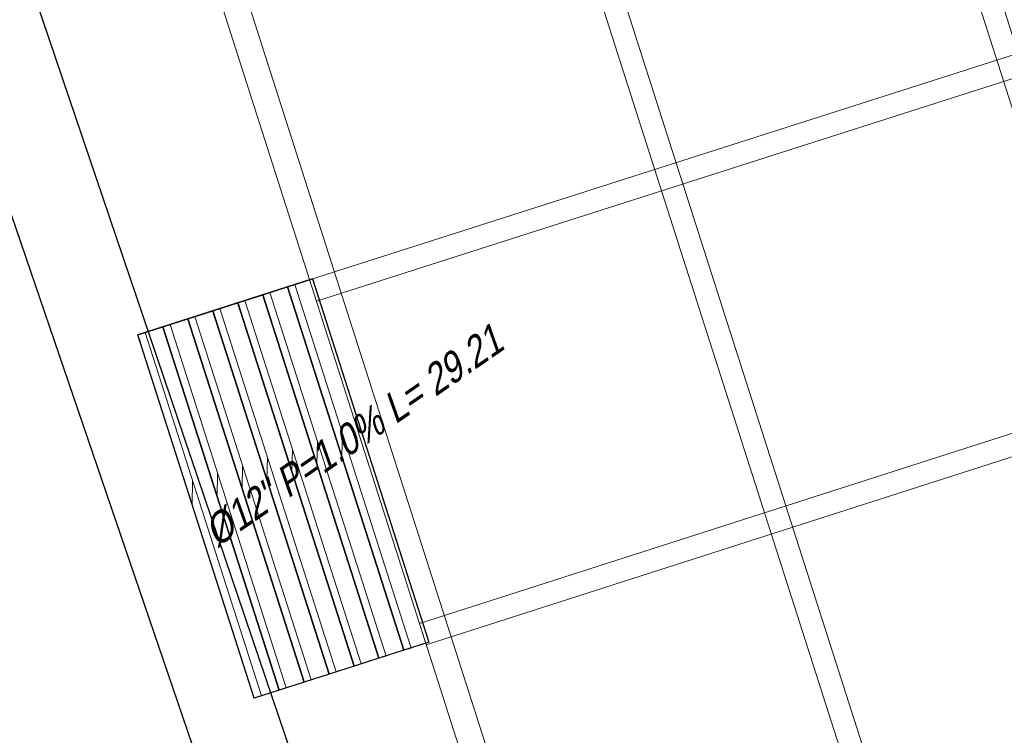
# Model space of a CAD drawing. Header units: metres. Extents: x 1111994 to 1112800, y 1268200 to 1269007.
# Tile 42 of 86: x 1112440 to 1112453, y 1268479 to 1268489. Entities that reach past the tile are written whole.
import ezdxf

# ---------------------------------------------------------------- set-up
doc = ezdxf.new("R2010")
doc.units = ezdxf.units.M
doc.header["$LTSCALE"] = 12.7
doc.header["$MEASUREMENT"] = 0
for name, color, linetype in [('A-PISO GRANITO', 7, 'Continuous'), ('Base', 251, 'Continuous'), ('RED PVC', 5, 'Continuous'), ('TUBERIA SANITARIA', 84, 'Continuous')]:
    doc.layers.add(name, color=color, linetype=linetype)
doc.styles.add('ESPACIOS', font='ARIALN.TTF', dxfattribs={"width": 1.4, "height": 0.3})

# ---------------------------------------------------------------- blocks, each defined once
blk = doc.blocks.new('_U152[63]_1', base_point=(448.2854232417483, 282.3272668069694))
at = {"layer": 'A-PISO GRANITO', "linetype": 'Continuous', "lineweight": 0}
h = blk.add_hatch(dxfattribs=at)
h.set_pattern_fill('LADRILLO_COMÚN_0001', color=250, style=0, pattern_type=2)
h.set_pattern_definition([(88.73740500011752, (448.8956146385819, 279.845164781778), (-7.798105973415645, 0.1718704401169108), [])])
h.paths.add_polyline_path([(448.9908609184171, 279.8756302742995), (447.437116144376, 284.7332051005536), (447.3418744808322, 284.7027251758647), (448.8956146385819, 279.845164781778)], flags=0)
at = {"layer": 'A-PISO GRANITO', "linetype": 'Continuous'}
for p, q in [((447.3418698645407, 284.7027396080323), (447.6752318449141, 284.8093688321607)), ((447.6752318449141, 284.8093688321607), (449.2289766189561, 279.9517940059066)), ((448.8956146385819, 279.845164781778), (447.3418698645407, 284.7027396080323)), ((449.2289766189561, 279.9517940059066), (448.8956146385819, 279.845164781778))]:
    blk.add_line(p, q, dxfattribs=at)
at = {"layer": 'A-PISO GRANITO', "color": 250, "linetype": 'Continuous', "lineweight": 0}
for p, q in [((447.3418744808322, 284.7027251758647), (447.437116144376, 284.7332051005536)), ((447.437116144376, 284.7332051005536), (448.9908609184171, 279.8756302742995)), ((448.8956146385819, 279.845164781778), (447.3418744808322, 284.7027251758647)), ((448.9908609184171, 279.8756302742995), (448.8956146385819, 279.845164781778))]:
    blk.add_line(p, q, dxfattribs=at)
blk = doc.blocks.new('_U152[64]_1', base_point=(448.6187852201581, 282.4338960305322))
at = {"layer": 'A-PISO GRANITO', "linetype": 'Continuous', "lineweight": 0}
h = blk.add_hatch(dxfattribs=at)
h.set_pattern_fill('LADRILLO_COMÚN_0001', color=250, style=0, pattern_type=2)
h.set_pattern_definition([(88.73740500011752, (449.2289766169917, 279.9517940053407), (-7.798105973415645, 0.1718704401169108), [])])
h.paths.add_polyline_path([(449.3242228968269, 279.9822594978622), (447.7704781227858, 284.8398343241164), (447.6752364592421, 284.8093543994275), (449.2289766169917, 279.9517940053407)], flags=0)
at = {"layer": 'A-PISO GRANITO', "linetype": 'Continuous'}
for p, q in [((447.6752318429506, 284.8093688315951), (448.0085938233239, 284.9159980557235)), ((448.0085938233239, 284.9159980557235), (449.5623385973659, 280.0584232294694)), ((449.2289766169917, 279.9517940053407), (447.6752318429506, 284.8093688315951)), ((449.5623385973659, 280.0584232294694), (449.2289766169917, 279.9517940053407))]:
    blk.add_line(p, q, dxfattribs=at)
at = {"layer": 'A-PISO GRANITO', "color": 250, "linetype": 'Continuous', "lineweight": 0}
for p, q in [((447.6752364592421, 284.8093543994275), (447.7704781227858, 284.8398343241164)), ((449.2289766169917, 279.9517940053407), (447.6752364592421, 284.8093543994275)), ((447.7704781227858, 284.8398343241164), (449.3242228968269, 279.9822594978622)), ((449.3242228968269, 279.9822594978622), (449.2289766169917, 279.9517940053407))]:
    blk.add_line(p, q, dxfattribs=at)
blk = doc.blocks.new('_U152[81]_1', base_point=(448.9521471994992, 282.5405252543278))
at = {"layer": 'A-PISO GRANITO', "linetype": 'Continuous', "lineweight": 0}
h = blk.add_hatch(dxfattribs=at)
h.set_pattern_fill('LADRILLO_COMÚN_0001', color=250, style=0, pattern_type=2)
h.set_pattern_definition([(88.73740500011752, (449.5623385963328, 280.0584232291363), (-7.798105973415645, 0.1718704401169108), [])])
h.paths.add_polyline_path([(449.6575848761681, 280.0888887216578), (448.103840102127, 284.946463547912), (448.0085984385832, 284.9159836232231), (449.5623385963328, 280.0584232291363)], flags=0)
at = {"layer": 'A-PISO GRANITO', "linetype": 'Continuous'}
for p, q in [((448.0085938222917, 284.9159980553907), (448.341955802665, 285.0226272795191)), ((448.341955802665, 285.0226272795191), (449.895700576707, 280.165052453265)), ((449.5623385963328, 280.0584232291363), (448.0085938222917, 284.9159980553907)), ((449.895700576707, 280.165052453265), (449.5623385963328, 280.0584232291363))]:
    blk.add_line(p, q, dxfattribs=at)
at = {"layer": 'A-PISO GRANITO', "color": 250, "linetype": 'Continuous', "lineweight": 0}
for p, q in [((448.0085984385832, 284.9159836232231), (448.103840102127, 284.946463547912)), ((449.5623385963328, 280.0584232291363), (448.0085984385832, 284.9159836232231)), ((448.103840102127, 284.946463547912), (449.6575848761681, 280.0888887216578)), ((449.6575848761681, 280.0888887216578), (449.5623385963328, 280.0584232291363))]:
    blk.add_line(p, q, dxfattribs=at)
blk = doc.blocks.new('_U152[82]_1', base_point=(449.2855091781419, 282.6471544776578))
at = {"layer": 'A-PISO GRANITO', "linetype": 'Continuous', "lineweight": 0}
h = blk.add_hatch(dxfattribs=at)
h.set_pattern_fill('LADRILLO_COMÚN_0001', color=250, style=0, pattern_type=2)
h.set_pattern_definition([(88.73740500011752, (449.8957005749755, 280.1650524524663), (-7.798105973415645, 0.1718704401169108), [])])
h.paths.add_polyline_path([(449.9909468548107, 280.1955179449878), (448.4372020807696, 285.0530927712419), (448.3419604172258, 285.022612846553), (449.8957005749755, 280.1650524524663)], flags=0)
at = {"layer": 'A-PISO GRANITO', "linetype": 'Continuous'}
for p, q in [((448.3419558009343, 285.0226272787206), (448.6753177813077, 285.129256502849)), ((448.6753177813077, 285.129256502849), (450.2290625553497, 280.2716816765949)), ((449.8957005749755, 280.1650524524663), (448.3419558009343, 285.0226272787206)), ((450.2290625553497, 280.2716816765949), (449.8957005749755, 280.1650524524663))]:
    blk.add_line(p, q, dxfattribs=at)
at = {"layer": 'A-PISO GRANITO', "color": 250, "linetype": 'Continuous', "lineweight": 0}
for p, q in [((448.3419604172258, 285.022612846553), (448.4372020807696, 285.0530927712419)), ((449.8957005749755, 280.1650524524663), (448.3419604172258, 285.022612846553)), ((448.4372020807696, 285.0530927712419), (449.9909468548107, 280.1955179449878)), ((449.9909468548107, 280.1955179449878), (449.8957005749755, 280.1650524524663))]:
    blk.add_line(p, q, dxfattribs=at)
blk = doc.blocks.new('_U152[83]_1', base_point=(449.618871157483, 282.7537837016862))
at = {"layer": 'A-PISO GRANITO', "linetype": 'Continuous', "lineweight": 0}
h = blk.add_hatch(dxfattribs=at)
h.set_pattern_fill('LADRILLO_COMÚN_0001', color=250, style=0, pattern_type=2)
h.set_pattern_definition([(88.73740500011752, (450.2290625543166, 280.2716816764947), (-7.798105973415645, 0.1718704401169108), [])])
h.paths.add_polyline_path([(450.3243088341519, 280.3021471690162), (448.7705640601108, 285.1597219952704), (448.675322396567, 285.1292420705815), (450.2290625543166, 280.2716816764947)], flags=0)
at = {"layer": 'A-PISO GRANITO', "linetype": 'Continuous'}
for p, q in [((448.6753177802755, 285.1292565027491), (449.0086797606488, 285.2358857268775)), ((450.2290625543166, 280.2716816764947), (448.6753177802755, 285.1292565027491)), ((449.0086797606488, 285.2358857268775), (450.5624245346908, 280.3783109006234)), ((450.5624245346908, 280.3783109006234), (450.2290625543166, 280.2716816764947))]:
    blk.add_line(p, q, dxfattribs=at)
at = {"layer": 'A-PISO GRANITO', "color": 250, "linetype": 'Continuous', "lineweight": 0}
for p, q in [((448.675322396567, 285.1292420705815), (448.7705640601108, 285.1597219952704)), ((450.2290625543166, 280.2716816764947), (448.675322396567, 285.1292420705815)), ((448.7705640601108, 285.1597219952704), (450.3243088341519, 280.3021471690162)), ((450.3243088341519, 280.3021471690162), (450.2290625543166, 280.2716816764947))]:
    blk.add_line(p, q, dxfattribs=at)
blk = doc.blocks.new('_U152[84]_1', base_point=(449.9522331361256, 282.8604129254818))
at = {"layer": 'A-PISO GRANITO', "linetype": 'Continuous', "lineweight": 0}
h = blk.add_hatch(dxfattribs=at)
h.set_pattern_fill('LADRILLO_COMÚN_0001', color=250, style=0, pattern_type=2)
h.set_pattern_definition([(88.73740500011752, (450.5624245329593, 280.3783109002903), (-7.798105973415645, 0.1718704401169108), [])])
h.paths.add_polyline_path([(450.6576708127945, 280.4087763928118), (449.1039260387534, 285.266351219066), (449.0086843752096, 285.2358712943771), (450.5624245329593, 280.3783109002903)], flags=0)
at = {"layer": 'A-PISO GRANITO', "linetype": 'Continuous'}
for p, q in [((449.0086797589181, 285.2358857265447), (449.3420417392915, 285.3425149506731)), ((449.3420417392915, 285.3425149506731), (450.8957865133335, 280.484940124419)), ((450.5624245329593, 280.3783109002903), (449.0086797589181, 285.2358857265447)), ((450.8957865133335, 280.484940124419), (450.5624245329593, 280.3783109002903))]:
    blk.add_line(p, q, dxfattribs=at)
at = {"layer": 'A-PISO GRANITO', "color": 250, "linetype": 'Continuous', "lineweight": 0}
for p, q in [((449.0086843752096, 285.2358712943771), (449.1039260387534, 285.266351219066)), ((449.1039260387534, 285.266351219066), (450.6576708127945, 280.4087763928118)), ((450.5624245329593, 280.3783109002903), (449.0086843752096, 285.2358712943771)), ((450.6576708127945, 280.4087763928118), (450.5624245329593, 280.3783109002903))]:
    blk.add_line(p, q, dxfattribs=at)
blk = doc.blocks.new('_U152[85]_1', base_point=(450.2855951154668, 282.9670421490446))
at = {"layer": 'A-PISO GRANITO', "linetype": 'Continuous', "lineweight": 0}
h = blk.add_hatch(dxfattribs=at)
h.set_pattern_fill('LADRILLO_COMÚN_0001', color=250, style=0, pattern_type=2)
h.set_pattern_definition([(88.73740500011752, (450.8957865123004, 280.4849401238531), (-7.798105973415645, 0.1718704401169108), [])])
h.paths.add_polyline_path([(450.9910327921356, 280.5154056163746), (449.4372880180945, 285.3729804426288), (449.3420463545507, 285.3425005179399), (450.8957865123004, 280.4849401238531)], flags=0)
at = {"layer": 'A-PISO GRANITO', "linetype": 'Continuous'}
for p, q in [((449.3420417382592, 285.3425149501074), (449.6754037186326, 285.4491441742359)), ((449.6754037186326, 285.4491441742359), (451.2291484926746, 280.5915693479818)), ((450.8957865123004, 280.4849401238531), (449.3420417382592, 285.3425149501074)), ((451.2291484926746, 280.5915693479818), (450.8957865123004, 280.4849401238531))]:
    blk.add_line(p, q, dxfattribs=at)
at = {"layer": 'A-PISO GRANITO', "color": 250, "linetype": 'Continuous', "lineweight": 0}
for p, q in [((449.3420463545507, 285.3425005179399), (449.4372880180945, 285.3729804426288)), ((449.4372880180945, 285.3729804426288), (450.9910327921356, 280.5154056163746)), ((450.8957865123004, 280.4849401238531), (449.3420463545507, 285.3425005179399)), ((450.9910327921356, 280.5154056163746), (450.8957865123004, 280.4849401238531))]:
    blk.add_line(p, q, dxfattribs=at)

msp = doc.modelspace()

# ---------------------------------------------------------------- linework, layer by layer
at = {"layer": 'Base', "linetype": 'Continuous'}
for p, q in [((1112443.668615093, 1268485.44912967), (1112441.335081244, 1268484.702725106)), ((1112443.368765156, 1268485.237729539), (1112443.335253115, 1268485.342500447)), ((1112442.7020412, 1268485.024471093), (1112442.668529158, 1268485.129242)), ((1112443.035403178, 1268485.131100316), (1112443.001891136, 1268485.235871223)), ((1112442.368679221, 1268484.917841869), (1112442.335167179, 1268485.022612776)), ((1112442.035317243, 1268484.811212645), (1112442.001805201, 1268484.915983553)), ((1112441.701955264, 1268484.704583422), (1112441.668443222, 1268484.809354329)), ((1112441.368593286, 1268484.597954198), (1112441.335081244, 1268484.702725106))]:
    msp.add_line(p, q, dxfattribs=at)
at = {"layer": 'Base', "linetype": 'Continuous', "lineweight": 0, "flags": 128}
for points in [[(1112461.67771623, 1268460.657149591), (1112448.425227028, 1268502.089281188), (1112448.710949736, 1268502.180728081), (1112461.963455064, 1268460.748546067)], [(1112457.105910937, 1268459.194755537), (1112443.853405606, 1268500.626937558), (1112444.139128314, 1268500.718384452), (1112457.391649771, 1268459.286152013)], [(1112452.492740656, 1268457.719241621), (1112439.240267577, 1268499.151322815), (1112439.573613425, 1268499.258002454), (1112452.82610263, 1268457.825870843)], [(1112443.718678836, 1268485.150170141), (1112443.62728236, 1268485.435908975), (1112466.813461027, 1268492.852244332), (1112466.9048575, 1268492.566505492)], [(1112445.187265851, 1268480.558829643), (1112445.095869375, 1268480.844568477), (1112468.275804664, 1268488.280422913), (1112468.367201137, 1268487.994684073)]]:
    msp.add_lwpolyline(points, close=True, dxfattribs=at)
at = {"layer": 'RED PVC'}
msp.add_line((1112450.509490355, 1268458.060712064), (1112435.992714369, 1268500.939430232), dxfattribs=at)
at = {"layer": 'TUBERIA SANITARIA'}
msp.add_line((1112449.899165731, 1268456.277906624), (1112434.366462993, 1268501.755335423), dxfattribs=at)

# ---------------------------------------------------------------- block references
at = {"layer": 'Base', "linetype": 'Continuous', "lineweight": 0}
for name, p in [('_U152[85]_1', (1112444.278801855, 1268482.967042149)), ('_U152[84]_1', (1112443.945439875, 1268482.860412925)), ('_U152[82]_1', (1112443.278715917, 1268482.647154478)), ('_U152[83]_1', (1112443.612077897, 1268482.753783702)), ('_U152[81]_1', (1112442.945353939, 1268482.540525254)), ('_U152[64]_1', (1112442.611991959, 1268482.433896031)), ('_U152[63]_1', (1112442.278629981, 1268482.327266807))]:
    msp.add_blockref(name, p, dxfattribs=at)

# ---------------------------------------------------------------- texts
at = {"layer": 'RED PVC', "linetype": 'ByBlock', "style": 'ESPACIOS', "oblique": 15}
msp.add_text('Ø12" P=1.0%%% L= 29.21', height=0.4, rotation=34.60867567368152, dxfattribs=at).set_placement((1112442.385128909, 1268481.850822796, 0.9253545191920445))

doc.saveas('drawing.dxf')
